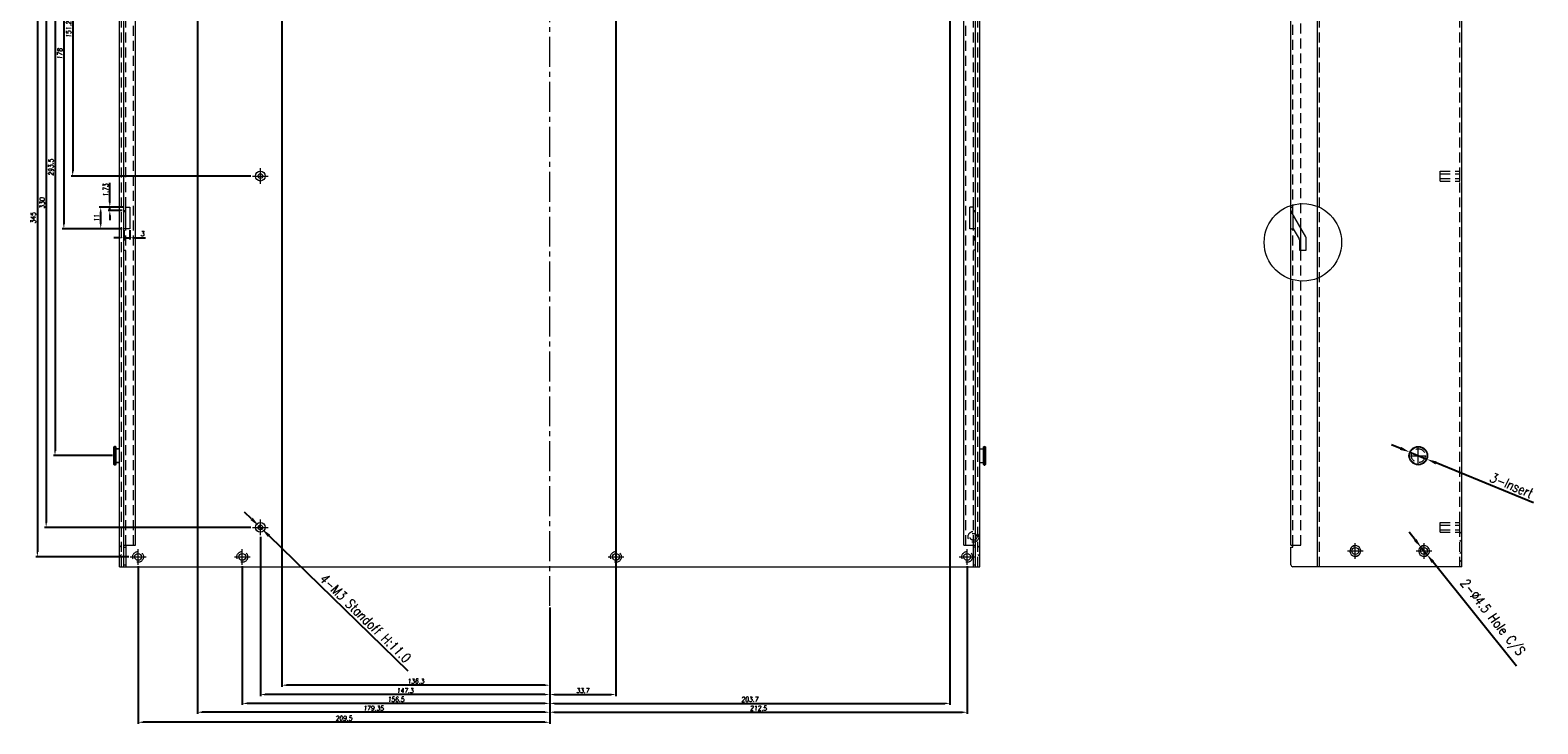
# Model space of a CAD drawing. Header units: millimetres. Extents: x 4497 to 13960, y 12291 to 16372.
# Tile 25 of 217: x 4943 to 5711, y 13103 to 13456. Entities that reach past the tile are written whole.
import ezdxf

# ---------------------------------------------------------------- set-up
doc = ezdxf.new("R2010")
doc.units = ezdxf.units.MM
doc.header["$LTSCALE"] = 0.8
doc.header["$PDMODE"] = 3
doc.header["$PDSIZE"] = 0.3125
for name, pattern in [('CENTER', [50.8, 31.75, -6.35, 6.35, -6.35]), ('CENTER2', [28.575, 19.05, -3.175, 3.175, -3.175]), ('HIDDEN', [9.525, 6.35, -3.175])]:
    doc.linetypes.add(name, pattern=pattern)
doc.layers.get('0').update_dxf_attribs({"linetype": 'CONTINUOUS', "lineweight": 0})
doc.layers.get('Defpoints').update_dxf_attribs({"linetype": 'CONTINUOUS', "lineweight": 0})
for name, color, linetype, lineweight in [('1', 2, 'CENTER', 0), ('2', 3, 'CONTINUOUS', 0), ('3', 5, 'HIDDEN', 0), ('4', 1, 'CENTER2', 9), ('P', 1, 'CONTINUOUS', 0)]:
    doc.layers.add(name, color=color, linetype=linetype, lineweight=lineweight)
doc.styles.get("Standard").update_dxf_attribs({"font": 'romans.shx', "width": 0.8, "oblique": 5, "bigfont": 'whgtxt.shx'})
doc.dimstyles.get("Standard").update_dxf_attribs({"dimtxt": 2.5, "dimasz": 2.5, "dimexe": 0.8, "dimexo": 0.8, "dimgap": 0.8, "dimtad": 1, "dimdsep": 46, "dimtxsty": 'Standard', "dimcen": 0, "dimclrd": 3, "dimclre": 3, "dimclrt": 3, "dimazin": 0, "dimtp": 0.001, "dimtm": 0.001, "dimtfac": 1, "dimtmove": 0, "dimatfit": 3, "dimfxl": 0, "dimtolj": 1, "dimarcsym": 0})

# ---------------------------------------------------------------- blocks, each defined once
blk = doc.blocks.new('*D10')
at = {"layer": '2', "color": 3, "lineweight": -2}
for p, q in [((5056.05, 13206.95), (5052.46, 13210.43)), ((5059.63, 13203.46), (5061.35, 13201.79)), ((5135.75, 13129.45), (5064.94, 13198.3))]:
    blk.add_line(p, q, dxfattribs=at)
at = {"layer": '2', "color": 3}
for points in [[(5056.63, 13207.55), (5055.47, 13206.35), (5059.63, 13203.46)], [(5065.52, 13198.9), (5064.36, 13197.71), (5061.35, 13201.79)]]:
    blk.add_solid(points, dxfattribs=at)
at = {"layer": 'Defpoints', "color": 0}
for p in [(5059.63, 13203.46), (5061.35, 13201.79)]:
    blk.add_point(p, dxfattribs=at)
at = {"layer": '2', "color": 3, "insert": (5113.86, 13156.45), "char_height": 5, "attachment_point": 5, "rotation": 315.80291}
blk.add_mtext('\\A1;4-M3 Standoff H:11.0', dxfattribs=at)
blk = doc.blocks.new('*D12')
at = {"layer": '2', "color": 3, "lineweight": -2}
for p, q in [((5648.34, 13196.28), (5645.21, 13200.17)), ((5651.47, 13192.38), (5654.29, 13188.87)), ((5699.95, 13132.05), (5657.42, 13184.98))]:
    blk.add_line(p, q, dxfattribs=at)
at = {"layer": '2', "color": 3}
for points in [[(5648.99, 13196.8), (5647.69, 13195.76), (5651.47, 13192.38)], [(5658.07, 13185.5), (5656.77, 13184.45), (5654.29, 13188.87)]]:
    blk.add_solid(points, dxfattribs=at)
at = {"layer": 'Defpoints', "color": 0}
for p in [(5651.47, 13192.38), (5654.29, 13188.87)]:
    blk.add_point(p, dxfattribs=at)
at = {"layer": '2', "color": 3, "insert": (5687.17, 13156.59), "char_height": 5, "attachment_point": 5, "rotation": 308.78777}
blk.add_mtext('\\A1;2-∅4.5 Hole C/S', dxfattribs=at)
blk = doc.blocks.new('*D14')
at = {"layer": '2', "color": 3, "lineweight": -2}
for p, q in [((5640.92, 13242.83), (5636.3, 13244.72)), ((5645.55, 13240.93), (5654.34, 13237.32)), ((5708.52, 13215.11), (5658.97, 13235.43))]:
    blk.add_line(p, q, dxfattribs=at)
at = {"layer": '2', "color": 3}
for points in [[(5641.24, 13243.6), (5640.61, 13242.06), (5645.55, 13240.93)], [(5659.28, 13236.2), (5658.65, 13234.66), (5654.34, 13237.32)]]:
    blk.add_solid(points, dxfattribs=at)
at = {"layer": 'Defpoints', "color": 0}
for p in [(5645.55, 13240.93), (5654.34, 13237.32)]:
    blk.add_point(p, dxfattribs=at)
at = {"layer": '2', "color": 3, "insert": (5697.3, 13224.13), "char_height": 5, "attachment_point": 5, "rotation": 337.70076}
blk.add_mtext('\\A1;3-Insert', dxfattribs=at)
blk = doc.blocks.new('X')
at = {"layer": '1'}
for p, q in [((5247.84, 13723.59), (5255.84, 13723.59)), ((5251.84, 13719.59), (5251.84, 13727.59))]:
    blk.add_line(p, q, dxfattribs=at)
blk = doc.blocks.new('*D130')
at = {"color": 3, "lineweight": -2}
for p, q in [((4988.49, 13350), (4985.99, 13350)), ((4990.99, 13353.83), (4990.99, 13349.2)), ((4990.99, 13350), (4993.99, 13350)), ((4993.99, 13353.83), (4993.99, 13349.2)), ((4996.49, 13350), (5002.01, 13350))]:
    blk.add_line(p, q, dxfattribs=at)
at = {"color": 3}
for points in [[(4988.49, 13350.42), (4988.49, 13349.59), (4990.99, 13350)], [(4996.49, 13350.42), (4996.49, 13349.59), (4993.99, 13350)]]:
    blk.add_solid(points, dxfattribs=at)
at = {"layer": 'Defpoints', "color": 0}
for p in [(4990.99, 13354.63), (4993.99, 13354.63), (4993.99, 13350)]:
    blk.add_point(p, dxfattribs=at)
at = {"color": 3, "insert": (5000.5, 13352.05), "char_height": 2.5, "attachment_point": 5}
blk.add_mtext('\\A1;3', dxfattribs=at)
blk = doc.blocks.new('*D131')
at = {"color": 3, "lineweight": -2}
for p, q in [((4983.87, 13368.13), (4983.87, 13377.98)), ((4991.19, 13365.63), (4983.07, 13365.63)), ((4990.19, 13363.89), (4983.07, 13363.89)), ((4983.87, 13363.89), (4983.87, 13365.63)), ((4983.87, 13361.39), (4983.87, 13358.89))]:
    blk.add_line(p, q, dxfattribs=at)
at = {"color": 3}
for points in [[(4983.45, 13368.13), (4984.28, 13368.13), (4983.87, 13365.63)], [(4983.45, 13361.39), (4984.28, 13361.39), (4983.87, 13363.89)]]:
    blk.add_solid(points, dxfattribs=at)
at = {"layer": 'Defpoints', "color": 0}
for p in [(4983.87, 13363.89), (4990.99, 13363.89), (4991.99, 13365.63)]:
    blk.add_point(p, dxfattribs=at)
at = {"color": 3, "insert": (4981.82, 13374.3), "char_height": 2.5, "attachment_point": 5, "rotation": 90}
blk.add_mtext('\\A1;1.73', dxfattribs=at)
blk = doc.blocks.new('*D142')
at = {"color": 3, "lineweight": -2}
for p, q in [((4987.99, 13532.63), (4964.18, 13532.63)), ((4964.98, 13530.13), (4964.98, 13383.88)), ((5055.69, 13381.38), (4964.18, 13381.38))]:
    blk.add_line(p, q, dxfattribs=at)
at = {"color": 3}
for points in [[(4964.56, 13530.13), (4965.39, 13530.13), (4964.98, 13532.63)], [(4964.56, 13383.88), (4965.39, 13383.88), (4964.98, 13381.38)]]:
    blk.add_solid(points, dxfattribs=at)
at = {"layer": 'Defpoints', "color": 0}
for p in [(4988.79, 13532.63), (4964.98, 13381.38), (5056.49, 13381.38)]:
    blk.add_point(p, dxfattribs=at)
at = {"color": 3, "insert": (4962.93, 13457), "char_height": 2.5, "attachment_point": 5, "rotation": 90}
blk.add_mtext('\\A1;151.25', dxfattribs=at)
blk = doc.blocks.new('*D143')
at = {"color": 3, "lineweight": -2}
for p, q in [((4987.99, 13532.63), (4959.68, 13532.63)), ((4960.48, 13530.13), (4960.48, 13357.13)), ((4990.19, 13354.63), (4959.68, 13354.63))]:
    blk.add_line(p, q, dxfattribs=at)
at = {"color": 3}
for points in [[(4960.06, 13530.13), (4960.89, 13530.13), (4960.48, 13532.63)], [(4960.06, 13357.13), (4960.89, 13357.13), (4960.48, 13354.63)]]:
    blk.add_solid(points, dxfattribs=at)
at = {"layer": 'Defpoints', "color": 0}
for p in [(4988.79, 13532.63), (4960.48, 13354.63), (4990.99, 13354.63)]:
    blk.add_point(p, dxfattribs=at)
at = {"color": 3, "insert": (4958.43, 13443.63), "char_height": 2.5, "attachment_point": 5, "rotation": 90}
blk.add_mtext('\\A1;178', dxfattribs=at)
blk = doc.blocks.new('*D144')
at = {"color": 3, "lineweight": -2}
for p, q in [((4987.99, 13532.63), (4955.18, 13532.63)), ((4955.98, 13530.13), (4955.98, 13241.63)), ((4985.19, 13239.13), (4955.18, 13239.13))]:
    blk.add_line(p, q, dxfattribs=at)
at = {"color": 3}
for points in [[(4955.56, 13530.13), (4956.39, 13530.13), (4955.98, 13532.63)], [(4955.56, 13241.63), (4956.39, 13241.63), (4955.98, 13239.13)]]:
    blk.add_solid(points, dxfattribs=at)
at = {"layer": 'Defpoints', "color": 0}
for p in [(4988.79, 13532.63), (4955.98, 13239.13), (4985.99, 13239.13)]:
    blk.add_point(p, dxfattribs=at)
at = {"color": 3, "insert": (4953.93, 13385.88), "char_height": 2.5, "attachment_point": 5, "rotation": 90}
blk.add_mtext('\\A1;293.5', dxfattribs=at)
blk = doc.blocks.new('*D145')
at = {"color": 3, "lineweight": -2}
for p, q in [((4987.99, 13532.63), (4950.68, 13532.63)), ((4951.48, 13530.13), (4951.48, 13205.13)), ((5055.69, 13202.63), (4950.68, 13202.63))]:
    blk.add_line(p, q, dxfattribs=at)
at = {"color": 3}
for points in [[(4951.06, 13530.13), (4951.89, 13530.13), (4951.48, 13532.63)], [(4951.06, 13205.13), (4951.89, 13205.13), (4951.48, 13202.63)]]:
    blk.add_solid(points, dxfattribs=at)
at = {"layer": 'Defpoints', "color": 0}
for p in [(4988.79, 13532.63), (4951.48, 13202.63), (5056.49, 13202.63)]:
    blk.add_point(p, dxfattribs=at)
at = {"color": 3, "insert": (4949.43, 13367.63), "char_height": 2.5, "attachment_point": 5, "rotation": 90}
blk.add_mtext('\\A1;330', dxfattribs=at)
blk = doc.blocks.new('*D146')
at = {"color": 3, "lineweight": -2}
for p, q in [((4987.99, 13532.63), (4946.18, 13532.63)), ((4946.98, 13530.13), (4946.98, 13190.13)), ((4993.49, 13187.63), (4946.18, 13187.63))]:
    blk.add_line(p, q, dxfattribs=at)
at = {"color": 3}
for points in [[(4946.56, 13530.13), (4947.39, 13530.13), (4946.98, 13532.63)], [(4946.56, 13190.13), (4947.39, 13190.13), (4946.98, 13187.63)]]:
    blk.add_solid(points, dxfattribs=at)
at = {"layer": 'Defpoints', "color": 0}
for p in [(4988.79, 13532.63), (4946.98, 13187.63), (4994.29, 13187.63)]:
    blk.add_point(p, dxfattribs=at)
at = {"color": 3, "insert": (4944.93, 13360.13), "char_height": 2.5, "attachment_point": 5, "rotation": 90}
blk.add_mtext('\\A1;345', dxfattribs=at)
blk = doc.blocks.new('*D147')
at = {"color": 3, "lineweight": -2}
for p, q in [((4991.19, 13365.63), (4978.45, 13365.63)), ((4979.25, 13357.13), (4979.25, 13363.13)), ((4990.19, 13354.63), (4978.45, 13354.63))]:
    blk.add_line(p, q, dxfattribs=at)
at = {"color": 3}
for points in [[(4978.83, 13363.13), (4979.66, 13363.13), (4979.25, 13365.63)], [(4978.83, 13357.13), (4979.66, 13357.13), (4979.25, 13354.63)]]:
    blk.add_solid(points, dxfattribs=at)
at = {"layer": 'Defpoints', "color": 0}
for p in [(4979.25, 13365.63), (4991.99, 13365.63), (4990.99, 13354.63)]:
    blk.add_point(p, dxfattribs=at)
at = {"color": 3, "insert": (4977.2, 13360.13), "char_height": 2.5, "attachment_point": 5, "rotation": 90}
blk.add_mtext('\\A1;11', dxfattribs=at)
blk = doc.blocks.new('*D165')
at = {"color": 3, "lineweight": -2}
for p, q in [((5241.49, 13798.83), (5241.49, 13116.77)), ((5207.79, 13161.83), (5207.79, 13116.77)), ((5210.29, 13117.57), (5238.99, 13117.57))]:
    blk.add_line(p, q, dxfattribs=at)
at = {"color": 3}
for points in [[(5210.29, 13117.98), (5210.29, 13117.15), (5207.79, 13117.57)], [(5238.99, 13117.98), (5238.99, 13117.15), (5241.49, 13117.57)]]:
    blk.add_solid(points, dxfattribs=at)
at = {"layer": 'Defpoints', "color": 0}
for p in [(5241.49, 13799.63), (5207.79, 13162.63), (5241.49, 13117.57)]:
    blk.add_point(p, dxfattribs=at)
at = {"color": 3, "insert": (5224.64, 13119.62), "char_height": 2.5, "attachment_point": 5}
blk.add_mtext('\\A1;33.7', dxfattribs=at)
blk = doc.blocks.new('*D166')
at = {"color": 3, "lineweight": -2}
for p, q in [((5411.49, 13751.83), (5411.49, 13112.27)), ((5207.79, 13161.83), (5207.79, 13112.27)), ((5210.29, 13113.07), (5408.99, 13113.07))]:
    blk.add_line(p, q, dxfattribs=at)
at = {"color": 3}
for points in [[(5210.29, 13113.48), (5210.29, 13112.65), (5207.79, 13113.07)], [(5408.99, 13113.48), (5408.99, 13112.65), (5411.49, 13113.07)]]:
    blk.add_solid(points, dxfattribs=at)
at = {"layer": 'Defpoints', "color": 0}
for p in [(5411.49, 13752.63), (5207.79, 13162.63), (5411.49, 13113.07)]:
    blk.add_point(p, dxfattribs=at)
at = {"color": 3, "insert": (5309.64, 13115.12), "char_height": 2.5, "attachment_point": 5}
blk.add_mtext('\\A1;203.7', dxfattribs=at)
blk = doc.blocks.new('*D167')
at = {"color": 3, "lineweight": -2}
for p, q in [((5420.29, 13182.83), (5420.29, 13107.77)), ((5207.79, 13161.83), (5207.79, 13107.77)), ((5210.29, 13108.57), (5417.79, 13108.57))]:
    blk.add_line(p, q, dxfattribs=at)
at = {"color": 3}
for points in [[(5210.29, 13108.98), (5210.29, 13108.15), (5207.79, 13108.57)], [(5417.79, 13108.98), (5417.79, 13108.15), (5420.29, 13108.57)]]:
    blk.add_solid(points, dxfattribs=at)
at = {"layer": 'Defpoints', "color": 0}
for p in [(5420.29, 13183.63), (5207.79, 13162.63), (5420.29, 13108.57)]:
    blk.add_point(p, dxfattribs=at)
at = {"color": 3, "insert": (5314.04, 13110.62), "char_height": 2.5, "attachment_point": 5}
blk.add_mtext('\\A1;212.5', dxfattribs=at)
blk = doc.blocks.new('*D168')
at = {"color": 3, "lineweight": -2}
for p, q in [((5060.49, 13197.83), (5060.49, 13116.77)), ((5207.79, 13161.83), (5207.79, 13116.77)), ((5205.29, 13117.57), (5062.99, 13117.57))]:
    blk.add_line(p, q, dxfattribs=at)
at = {"color": 3}
for points in [[(5062.99, 13117.98), (5062.99, 13117.15), (5060.49, 13117.57)], [(5205.29, 13117.98), (5205.29, 13117.15), (5207.79, 13117.57)]]:
    blk.add_solid(points, dxfattribs=at)
at = {"layer": 'Defpoints', "color": 0}
for p in [(5060.49, 13198.63), (5207.79, 13162.63), (5060.49, 13117.57)]:
    blk.add_point(p, dxfattribs=at)
at = {"color": 3, "insert": (5134.14, 13119.62), "char_height": 2.5, "attachment_point": 5}
blk.add_mtext('\\A1;147.3', dxfattribs=at)
blk = doc.blocks.new('*D169')
at = {"color": 3, "lineweight": -2}
for p, q in [((5051.29, 13182.83), (5051.29, 13112.27)), ((5207.79, 13161.83), (5207.79, 13112.27)), ((5205.29, 13113.07), (5053.79, 13113.07))]:
    blk.add_line(p, q, dxfattribs=at)
at = {"color": 3}
for points in [[(5053.79, 13113.48), (5053.79, 13112.65), (5051.29, 13113.07)], [(5205.29, 13113.48), (5205.29, 13112.65), (5207.79, 13113.07)]]:
    blk.add_solid(points, dxfattribs=at)
at = {"layer": 'Defpoints', "color": 0}
for p in [(5051.29, 13183.63), (5207.79, 13162.63), (5051.29, 13113.07)]:
    blk.add_point(p, dxfattribs=at)
at = {"color": 3, "insert": (5129.54, 13115.12), "char_height": 2.5, "attachment_point": 5}
blk.add_mtext('\\A1;156.5', dxfattribs=at)
blk = doc.blocks.new('*D170')
at = {"color": 3, "lineweight": -2}
for p, q in [((5028.44, 13467.83), (5028.44, 13107.77)), ((5207.79, 13161.83), (5207.79, 13107.77)), ((5205.29, 13108.57), (5030.94, 13108.57))]:
    blk.add_line(p, q, dxfattribs=at)
at = {"color": 3}
for points in [[(5030.94, 13108.98), (5030.94, 13108.15), (5028.44, 13108.57)], [(5205.29, 13108.98), (5205.29, 13108.15), (5207.79, 13108.57)]]:
    blk.add_solid(points, dxfattribs=at)
at = {"layer": 'Defpoints', "color": 0}
for p in [(5028.44, 13468.63), (5207.79, 13162.63), (5028.44, 13108.57)]:
    blk.add_point(p, dxfattribs=at)
at = {"color": 3, "insert": (5118.12, 13110.62), "char_height": 2.5, "attachment_point": 5}
blk.add_mtext('\\A1;179.35', dxfattribs=at)
blk = doc.blocks.new('*D171')
at = {"color": 3, "lineweight": -2}
for p, q in [((4998.29, 13182.83), (4998.29, 13102.66)), ((5207.79, 13161.83), (5207.79, 13102.66)), ((5205.29, 13103.46), (5000.79, 13103.46))]:
    blk.add_line(p, q, dxfattribs=at)
at = {"color": 3}
for points in [[(5000.79, 13103.88), (5000.79, 13103.04), (4998.29, 13103.46)], [(5205.29, 13103.88), (5205.29, 13103.04), (5207.79, 13103.46)]]:
    blk.add_solid(points, dxfattribs=at)
at = {"layer": 'Defpoints', "color": 0}
for p in [(4998.29, 13183.63), (5207.79, 13162.63), (4998.29, 13103.46)]:
    blk.add_point(p, dxfattribs=at)
at = {"color": 3, "insert": (5103.04, 13105.51), "char_height": 2.5, "attachment_point": 5}
blk.add_mtext('\\A1;209.5', dxfattribs=at)
blk = doc.blocks.new('*D172')
at = {"color": 3, "lineweight": -2}
for p, q in [((5071.49, 13798.83), (5071.49, 13121.52)), ((5207.79, 13161.83), (5207.79, 13121.52)), ((5205.29, 13122.32), (5073.99, 13122.32))]:
    blk.add_line(p, q, dxfattribs=at)
at = {"color": 3}
for points in [[(5073.99, 13122.74), (5073.99, 13121.9), (5071.49, 13122.32)], [(5205.29, 13122.74), (5205.29, 13121.9), (5207.79, 13122.32)]]:
    blk.add_solid(points, dxfattribs=at)
at = {"layer": 'Defpoints', "color": 0}
for p in [(5071.49, 13799.63), (5207.79, 13162.63), (5071.49, 13122.32)]:
    blk.add_point(p, dxfattribs=at)
at = {"color": 3, "insert": (5139.64, 13124.37), "char_height": 2.5, "attachment_point": 5}
blk.add_mtext('\\A1;136.3', dxfattribs=at)

msp = doc.modelspace()

# ---------------------------------------------------------------- linework, layer by layer
for p, q in [((4988.792, 13182.625), (4988.792, 13882.625)), ((4990.992, 13182.625), (4990.992, 13882.625)), ((4996.992, 13193.625), (4996.992, 13881.525)), ((5418.592, 13193.625), (5418.592, 13881.525)), ((5424.592, 13182.625), (5424.592, 13882.625)), ((5426.792, 13182.625), (5426.792, 13882.625)), ((5598.63, 13182.625), (5598.63, 13882.625)), ((5672.13, 13182.625), (5672.13, 13882.625)), ((5585.13, 13363.893), (5585.13, 13803.393)), ((4990.992, 13363.893), (4991.992, 13363.893)), ((4990.992, 13363.393), (4991.992, 13363.393)), ((4991.992, 13354.625), (4991.992, 13365.625)), ((4991.992, 13365.625), (4993.992, 13365.625)), ((4993.992, 13365.625), (4993.992, 13354.625)), ((5423.592, 13365.625), (5421.592, 13365.625)), ((5421.592, 13354.625), (5421.592, 13365.625)), ((5423.592, 13354.625), (5423.592, 13365.625)), ((5423.592, 13363.893), (5424.592, 13363.893)), ((5423.592, 13363.393), (5424.592, 13363.393)), ((5585.13, 13193.625), (5585.13, 13363.393)), ((5592.746, 13350.434), (5585.264, 13363.393)), ((5586.13, 13361.893), (5586.13, 13354.625)), ((4993.992, 13354.625), (4990.992, 13354.625)), ((5424.592, 13354.625), (5421.592, 13354.625)), ((5585.13, 13354.625), (5586.284, 13354.625)), ((5586.284, 13354.625), (5589.246, 13349.496)), ((5590.13, 13343.625), (5590.13, 13354.965)), ((5589.38, 13348.996), (5589.38, 13343.625)), ((5592.88, 13343.625), (5592.88, 13349.934)), ((5589.38, 13343.625), (5592.88, 13343.625)), ((4985.992, 13243.575), (4986.292, 13243.875)), ((4985.992, 13234.675), (4985.992, 13243.575)), ((4986.692, 13243.875), (4986.292, 13243.875)), ((4986.292, 13234.375), (4986.292, 13243.875)), ((4986.992, 13243.575), (4986.692, 13243.875)), ((4986.692, 13243.875), (4986.692, 13234.375)), ((4986.992, 13243.575), (4986.992, 13234.675)), ((4988.792, 13242.625), (4986.992, 13242.625)), ((4986.992, 13242.625), (4988.792, 13242.625)), ((5426.792, 13242.625), (5428.592, 13242.625)), ((5428.592, 13243.575), (5428.892, 13243.875)), ((5428.592, 13234.675), (5428.592, 13243.575)), ((5428.892, 13243.875), (5429.292, 13243.875)), ((5428.892, 13243.875), (5429.292, 13243.875)), ((5428.892, 13234.375), (5428.892, 13243.875)), ((5429.592, 13243.575), (5429.292, 13243.875)), ((5429.292, 13243.875), (5429.292, 13234.375)), ((5429.592, 13243.575), (5429.592, 13234.675)), ((4985.992, 13234.675), (4986.292, 13234.375)), ((4986.692, 13234.375), (4986.292, 13234.375)), ((4986.992, 13234.675), (4986.692, 13234.375)), ((4988.792, 13235.625), (4986.992, 13235.625)), ((4986.992, 13235.625), (4988.792, 13235.625)), ((5426.792, 13235.625), (5428.592, 13235.625)), ((5428.592, 13234.675), (5428.892, 13234.375)), ((5428.892, 13234.375), (5429.292, 13234.375)), ((5428.892, 13234.375), (5429.292, 13234.375)), ((5429.592, 13234.675), (5429.292, 13234.375)), ((4990.992, 13193.625), (4996.992, 13193.625)), ((4991.992, 13193.625), (4991.992, 13182.625)), ((5418.592, 13193.625), (5424.592, 13193.625)), ((5423.592, 13182.625), (5423.592, 13193.625)), ((5585.13, 13193.625), (5586.13, 13193.625)), ((5586.13, 13192.625), (5586.13, 13193.625)), ((4990.992, 13192.625), (4991.992, 13192.625)), ((5424.592, 13192.625), (5423.592, 13192.625)), ((5585.13, 13192.625), (5586.13, 13192.625)), ((5585.13, 13183.625), (5585.13, 13192.625)), ((4988.792, 13182.625), (5426.792, 13182.625)), ((4990.992, 13183.625), (4991.992, 13183.625)), ((5423.592, 13183.625), (5424.592, 13183.625)), ((5672.13, 13182.625), (5586.13, 13182.625))]:
    msp.add_line(p, q)
at = {"color": 4}
for centre, radius in [((5060.492, 13381.375), 2.5), ((5060.492, 13381.375), 1.2), ((5060.492, 13202.625), 2.5), ((5060.492, 13202.625), 1.2)]:
    msp.add_circle(centre, radius, dxfattribs=at)
for centre, radius in [((5649.945, 13239.125), 4.75), ((5649.945, 13239.125), 4.45), ((4998.292, 13187.625), 1.75), ((5051.292, 13187.625), 1.75), ((5241.492, 13187.625), 1.75), ((5420.292, 13187.625), 1.75), ((5617.88, 13190.625), 1.75), ((5652.88, 13190.625), 1.75)]:
    msp.add_circle(centre, radius)
for centre, radius, start, end in [((5586.13, 13363.893), 1, 180, 210), ((5588.38, 13348.996), 1, 0, 30), ((5591.88, 13349.934), 1, 0, 30), ((5617.88, 13190.626), 2.749, 315.771081, 90.004676), ((5652.88, 13190.626), 2.749, 315.771081, 90.004676), ((5617.88, 13190.625), 2.749, 135.771081, 270.004676), ((5652.88, 13190.625), 2.749, 135.771081, 270.004676), ((5586.13, 13183.625), 1, 180, 270)]:
    msp.add_arc(centre, radius, start, end)
for points in [[(5615.909, 13192.543), (5616.163, 13192.803), (5616.782, 13193.226), (5617.516, 13193.375), (5617.88, 13193.375)], [(5650.909, 13192.543), (5651.163, 13192.803), (5651.782, 13193.226), (5652.516, 13193.375), (5652.88, 13193.375)], [(5619.85, 13188.708), (5619.596, 13188.448), (5618.978, 13188.025), (5618.243, 13187.875), (5617.88, 13187.875)], [(5654.85, 13188.708), (5654.596, 13188.448), (5653.978, 13188.025), (5653.243, 13187.875), (5652.88, 13187.875)]]:
    msp.add_open_spline(points, degree=3, knots=[0, 0, 0, 0, 0.5000756, 1, 1, 1, 1])
at = {"layer": '3'}
for p, q in [((4989.792, 13182.625), (4989.792, 13882.625)), ((5419.592, 13193.625), (5419.592, 13881.525)), ((5425.792, 13182.625), (5425.792, 13882.625)), ((5599.63, 13182.625), (5599.63, 13882.625)), ((5671.13, 13182.625), (5671.13, 13882.625)), ((4995.992, 13193.625), (4995.992, 13869.625)), ((4991.992, 13365.625), (4991.992, 13794.625)), ((5423.592, 13365.625), (5423.592, 13794.625)), ((5586.13, 13361.893), (5586.13, 13794.625)), ((5590.13, 13354.965), (5590.13, 13783.625)), ((5661.13, 13383.875), (5671.13, 13383.875)), ((5661.13, 13378.875), (5661.13, 13383.875)), ((5661.13, 13382.575), (5671.13, 13382.575)), ((5661.13, 13380.175), (5671.13, 13380.175)), ((5661.13, 13378.875), (5671.13, 13378.875)), ((5671.13, 13378.878), (5671.13, 13383.873)), ((5585.13, 13365.625), (5586.13, 13365.625)), ((5585.13, 13363.393), (5585.13, 13363.893)), ((4991.992, 13193.625), (4991.992, 13354.625)), ((5423.592, 13193.625), (5423.592, 13354.625)), ((5586.13, 13193.625), (5586.13, 13354.625)), ((4991.992, 13350.434), (4990.992, 13350.434)), ((4991.992, 13349.934), (4990.992, 13349.934)), ((4990.992, 13349.496), (4991.992, 13349.496)), ((4990.992, 13348.996), (4991.992, 13348.996)), ((5424.592, 13350.434), (5423.592, 13350.434)), ((5424.592, 13349.934), (5423.592, 13349.934)), ((5423.592, 13349.496), (5424.592, 13349.496)), ((5423.592, 13348.996), (5424.592, 13348.996)), ((4990.992, 13343.625), (4991.992, 13343.625)), ((5424.592, 13343.625), (5423.592, 13343.625)), ((5590.13, 13193.625), (5590.13, 13343.625)), ((4988.792, 13235.625), (4988.792, 13242.625)), ((5426.792, 13235.625), (5426.792, 13242.625)), ((5428.592, 13235.625), (5428.592, 13242.625)), ((5661.13, 13205.125), (5671.13, 13205.125)), ((5661.13, 13200.125), (5661.13, 13205.125)), ((5661.13, 13203.825), (5671.13, 13203.825)), ((5661.13, 13201.425), (5671.13, 13201.425)), ((5671.13, 13200.128), (5671.13, 13205.123)), ((5671.13, 13199.575), (5672.13, 13200.575)), ((4989.792, 13192.375), (4988.792, 13193.375)), ((5425.792, 13192.375), (5426.792, 13193.375)), ((5586.13, 13193.625), (5590.13, 13193.625)), ((5661.13, 13200.125), (5671.13, 13200.125)), ((5671.13, 13196.075), (5672.13, 13195.076)), ((4989.792, 13188.875), (4988.792, 13187.875)), ((5425.792, 13188.875), (5426.792, 13187.875)), ((5671.13, 13189.375), (5672.13, 13190.375)), ((5671.13, 13185.875), (5672.13, 13184.876))]:
    msp.add_line(p, q, dxfattribs=at)
for centre, radius in [((5649.945, 13239.125), 3.5), ((5423.492, 13197.826), 2.75), ((5423.492, 13197.825), 1.75), ((4998.292, 13187.626), 2.75), ((5051.292, 13187.626), 2.75), ((5241.492, 13187.626), 2.75), ((5420.292, 13187.626), 2.75)]:
    msp.add_circle(centre, radius, dxfattribs=at)
for centre, start, end in [((5617.88, 13190.625), 90.004676, 135.771081), ((5652.88, 13190.625), 90.004676, 135.771081), ((5617.88, 13190.625), 270.004676, 315.771081), ((5652.88, 13190.625), 270.004676, 315.771081)]:
    msp.add_arc(centre, 2.75, start, end, dxfattribs=at)
at = {"layer": '4'}
msp.add_line((5207.792, 13162.625), (5207.792, 13902.625), dxfattribs=at)
at = {"layer": 'P'}
msp.add_circle((5591.179, 13347.685), 19.716, dxfattribs=at)

# ---------------------------------------------------------------- block references
for p in [(-191.347, -342.217), (398.106, -484.467), (-191.347, -520.967), (366.042, -532.966), (401.042, -532.966), (-253.547, -535.967), (-200.547, -535.967), (-10.347, -535.967), (168.453, -535.967)]:
    msp.add_blockref('X', p)

# ---------------------------------------------------------------- dimensions: what is measured, and where the dimension line sits
for base, p2, picture, middle in [((5071.492, 13122.32), (5071.492, 13799.625), '*D172', (5139.642, 13122.32)), ((4998.292, 13103.46), (4998.292, 13183.625), '*D171', (5103.042, 13103.46))]:
    dim = msp.add_linear_dim(base=base, p1=(5207.792, 13162.625), p2=p2, dimstyle='Standard', override={"dimazin": 2})
    dim.commit()
    dim.dimension.update_dxf_attribs({"geometry": picture, "text_midpoint": middle, "dimtype": 160})
for base, p1, p2, picture, middle in [((5241.492, 13117.567), (5207.792, 13162.625), (5241.492, 13799.625), '*D165', (5224.642, 13119.617)), ((5411.492, 13113.067), (5207.792, 13162.625), (5411.492, 13752.625), '*D166', (5309.642, 13115.117)), ((5028.442, 13108.567), (5207.792, 13162.625), (5028.442, 13468.625), '*D170', (5118.117, 13110.617)), ((4993.992, 13350.004), (4990.992, 13354.625), (4993.992, 13354.625), '*D130', (5000.499, 13352.054)), ((5060.492, 13117.567), (5207.792, 13162.625), (5060.492, 13198.625), '*D168', (5134.142, 13119.617)), ((5051.292, 13113.067), (5207.792, 13162.625), (5051.292, 13183.625), '*D169', (5129.542, 13115.117)), ((5420.292, 13108.567), (5207.792, 13162.625), (5420.292, 13183.625), '*D167', (5314.042, 13110.617))]:
    dim = msp.add_linear_dim(base=base, p1=p1, p2=p2, dimstyle='Standard', override={"dimazin": 2})
    dim.commit()
    dim.dimension.update_dxf_attribs({"geometry": picture, "text_midpoint": middle})
for base, p1, p2, picture, middle in [((4946.976, 13187.625), (4988.792, 13532.625), (4994.292, 13187.625), '*D146', (4944.926, 13360.125)), ((4951.476, 13202.625), (4988.792, 13532.625), (5056.492, 13202.625), '*D145', (4949.426, 13367.625)), ((4955.976, 13239.125), (4988.792, 13532.625), (4985.992, 13239.125), '*D144', (4953.926, 13385.875)), ((4960.476, 13354.625), (4988.792, 13532.625), (4990.992, 13354.625), '*D143', (4958.426, 13443.625)), ((4964.976, 13381.375), (4988.792, 13532.625), (5056.492, 13381.375), '*D142', (4962.926, 13457)), ((4979.247, 13365.625), (4990.992, 13354.625), (4991.992, 13365.625), '*D147', (4977.197, 13360.125))]:
    dim = msp.add_linear_dim(base=base, p1=p1, p2=p2, angle=90, dimstyle='Standard', override={"dimazin": 2})
    dim.commit()
    dim.dimension.update_dxf_attribs({"geometry": picture, "text_midpoint": middle})
dim = msp.add_linear_dim(base=(4983.867, 13363.893), p1=(4991.992, 13365.625), p2=(4990.992, 13363.893), angle=90, dimstyle='Standard', override={"dimazin": 2})
dim.commit()
dim.dimension.update_dxf_attribs({"geometry": '*D131', "text_midpoint": (4983.867, 13374.303), "dimtype": 160})
at = {"layer": '2'}
for p1, p2, text, picture, middle in [((5645.55, 13240.929), (5654.34, 13237.324), '3-Insert', '*D14', (5695.749, 13220.341)), ((5059.631, 13203.462), (5061.352, 13201.789), '4-M3 Standoff H:11.0', '*D10', (5110.999, 13153.514)), ((5651.471, 13192.38), (5654.29, 13188.873), '2-<> Hole C/S', '*D12', (5682.958, 13153.201))]:
    dim = msp.add_diameter_dim_2p(p1=p1, p2=p2, text=text, dimstyle='Standard', override={"dimscale": 2, "dimazin": 2}, dxfattribs=at)
    dim.commit()
    dim.dimension.update_dxf_attribs({"geometry": picture, "text_midpoint": middle, "dimtype": 163})

doc.saveas('drawing.dxf')
